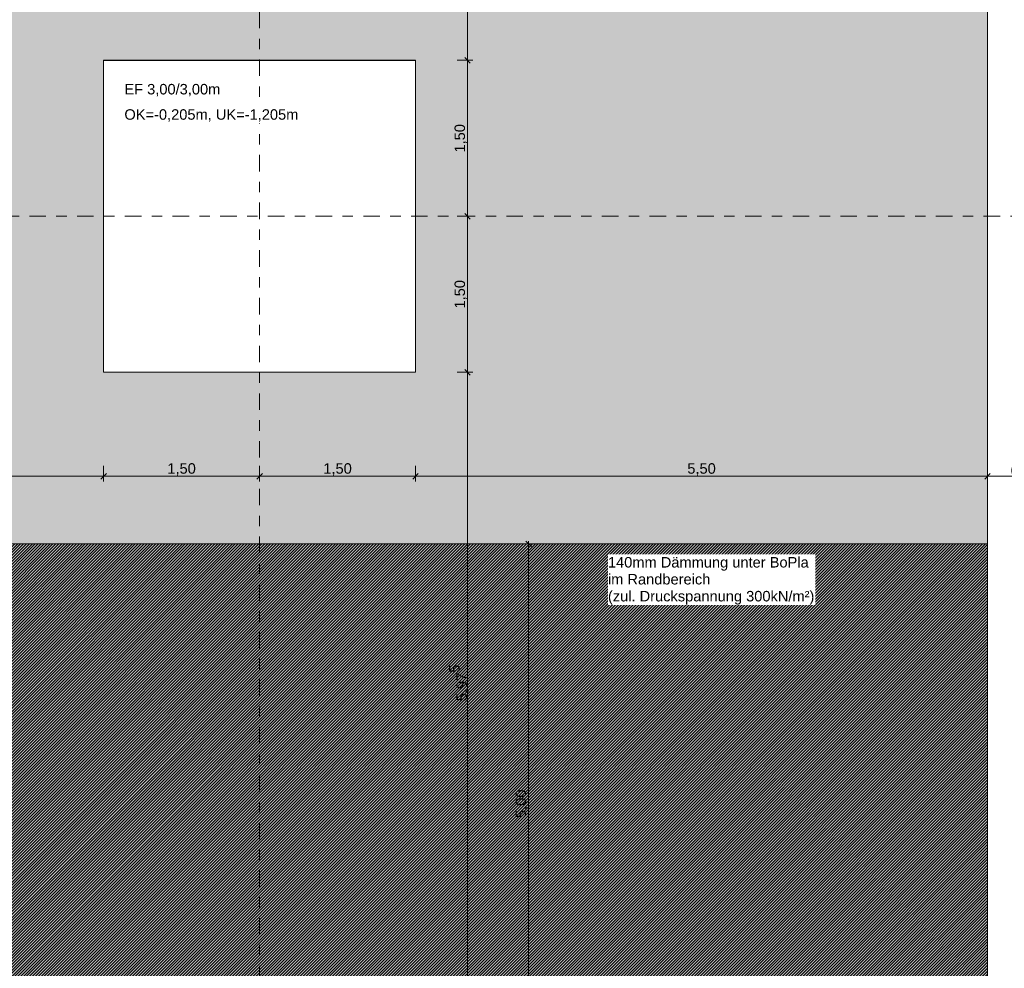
# Model space of a CAD drawing. Header units: metres. Extents: x -273 to 6, y -183 to 13.
# Tile 30 of 256: x -170 to -161, y -38 to -29. Entities that reach past the tile are written whole.
import ezdxf

# ---------------------------------------------------------------- set-up
doc = ezdxf.new("R2010")
doc.units = ezdxf.units.M
doc.header["$LTSCALE"] = 0.05
doc.header["$PDMODE"] = 1
doc.header["$PDSIZE"] = -2
doc.linetypes.add('Linienart-53', pattern=[5.291531, 3.175, -1.058062, 0.352704, -0.705764])
doc.layers.get('0').update_dxf_attribs({"lineweight": 25})
for name, color, linetype, lineweight, true_color in [('30 -32 Gründung- 2 Flachgründungen u. Bodenplatten', 7, 'Continuous', 9, 0xff6633), ('70 -72 Beschriftung- 1 Beschriftung allgemein', 7, 'Continuous', 9, 0xff6633), ('70 -76 Bemaßung- 2 Allgemein', 7, 'Continuous', 5, 0x6666cc)]:
    doc.layers.add(name, color=color, linetype=linetype, lineweight=lineweight, true_color=true_color)
for name, color, linetype, lineweight in [('30 -35 Decken- 2 Beläge- Dämmung', 7, 'Continuous', 9), ('70 -71 Achsen- 1 Gebäudeachsen', 7, 'Linienart-53', 18), ('Keine', 7, 'Continuous', 9)]:
    doc.layers.add(name, color=color, linetype=linetype, lineweight=lineweight)
doc.styles.add('Arial', font='arial.ttf')
doc.dimstyles.new('k+k_klein', dxfattribs={"dimtxt": 0.100689, "dimasz": 0.05302, "dimexe": 0.05, "dimexo": 0.15, "dimgap": 0.005, "dimtad": 1, "dimdec": 3, "dimtxsty": 'Arial', "dimblk": 'VW_SLASH-2', "dimblk1": 'VW_SLASH-2', "dimblk2": 'VW_SLASH-2', "dimcen": 0, "dimdle": 0.025, "dimadec": 3, "dimazin": 0, "dimtfac": 0.75, "dimtdec": 3, "dimtix": 1, "dimtmove": 0, "dimatfit": 0, "dimldrblk": 'VW_FILLEDARROW', "dimfxl": 0.1, "dimfxlon": 1, "dimfrac": 2, "dimtolj": 1, "dimarcsym": 0})

# ---------------------------------------------------------------- blocks, each defined once
blk = doc.blocks.new('_Achsen (3D)')
at = {"layer": '70 -71 Achsen- 1 Gebäudeachsen', "transparency": 33554687}
for p, q in [((-167.821, 3.8), (-167.821, -46.172)), ((-179.668, -31.197), (3.826, -31.197))]:
    blk.add_line(p, q, dxfattribs=at)
blk = doc.blocks.new('Gruppe-2104')
at = {"layer": '30 -32 Gründung- 2 Flachgründungen u. Bodenplatten', "flags": 128}
blk.add_lwpolyline([(-169.321, -29.697), (-166.321, -29.697), (-166.321, -32.697), (-169.321, -32.697)], close=True, dxfattribs=at)
at = {"color": 255}
for points in [[(-169.121, -30.0593), (-168.1926, -30.0593), (-168.1926, -29.897), (-169.121, -29.897)], [(-169.121, -30.3027), (-167.4397, -30.3027), (-167.4397, -30.1405), (-169.121, -30.1405)]]:
    blk.add_wipeout(points, dxfattribs=at).dxf.layer = '70 -72 Beschriftung- 1 Beschriftung allgemein'
at = {"layer": '70 -72 Beschriftung- 1 Beschriftung allgemein', "char_height": 0.100689, "attachment_point": 1, "line_spacing_factor": 0.970891, "style": 'Arial'}
for s, insert in [('EF 3,00/3,00m', (-169.121, -29.9241)), ('OK=-0,205m, UK=-1,205m', (-169.121, -30.1675))]:
    blk.add_mtext(s, dxfattribs=dict(at, insert=insert))
blk = doc.blocks.new('_FU_2D LP5 (2D)')
at = {"layer": '30 -35 Decken- 2 Beläge- Dämmung', "linetype": 'Continuous', "lineweight": 18, "true_color": 0xd9d9d9}
h = blk.add_hatch(dxfattribs=at)
h.set_pattern_fill('Schraffur grau', color=254, style=0, pattern_type=2)
h.set_pattern_definition([(45, (-169.438402, -27.189444), (0.014142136, -0.014142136), [])])
h.paths.add_polyline_path([(-170.32099996, -13.79704198), (-162.72099996, -13.79704198), (-162.72099996, -12.29704198), (-175.32099996, -12.29704198), (-175.32099996, -18.69704198), (-174.17099996, -18.69704198), (-174.17099996, -24.19704198), (-175.32099996, -24.19704198), (-175.32099996, -30.09704198), (-174.32099996, -30.09704198), (-174.32099996, -32.29704198), (-175.32099996, -32.29704198), (-175.32099996, -38.67204198), (-174.64599996, -38.67204198), (-174.64599996, -39.34704198), (-168.59599996, -39.34704198), (-168.59599996, -38.67204198), (-167.04599996, -38.67204198), (-167.04599996, -39.34704198), (-160.82099996, -39.34704198), (-160.82099996, -34.34704198), (-170.32099996, -34.34704198)])
at = {"layer": '30 -35 Decken- 2 Beläge- Dämmung', "flags": 128}
blk.add_lwpolyline([(-170.32099996, -13.79704198), (-162.72099996, -13.79704198), (-162.72099996, -12.29704198), (-175.32099996, -12.29704198), (-175.32099996, -18.69704198), (-174.17099996, -18.69704198), (-174.17099996, -24.19704198), (-175.32099996, -24.19704198), (-175.32099996, -30.09704198), (-174.32099996, -30.09704198), (-174.32099996, -32.29704198), (-175.32099996, -32.29704198), (-175.32099996, -38.67204198), (-174.64599996, -38.67204198), (-174.64599996, -39.34704198), (-168.59599996, -39.34704198), (-168.59599996, -38.67204198), (-167.04599996, -38.67204198), (-167.04599996, -39.34704198), (-160.82099996, -39.34704198), (-160.82099996, -34.34704198), (-170.32099996, -34.34704198)], close=True, dxfattribs=at)
at = {"layer": '30 -32 Gründung- 2 Flachgründungen u. Bodenplatten', "color": 7}
blk.add_blockref('Gruppe-2104', (0, 0), dxfattribs=at)
at = {"layer": 'Keine', "linetype": 'Continuous', "lineweight": 0, "transparency": 33554511}
h = blk.add_hatch(color=43, dxfattribs=at)
h.paths.add_polyline_path([(-168.59599996, -39.34704198), (-168.59599996, -38.67204198), (-167.04599996, -38.67204198), (-167.04599996, -39.34704198), (-160.82099996, -39.34704198), (-160.82099996, -12.29704198), (-175.32099996, -12.29704198), (-175.32099996, -18.69704198), (-174.17099996, -18.69704198), (-174.17099996, -24.19704198), (-175.32099996, -24.19704198), (-175.32099996, -30.09704198), (-174.32099996, -30.09704198), (-174.32099996, -32.29704198), (-175.32099996, -32.29704198), (-175.32099996, -38.67204198), (-174.64599996, -38.67204198), (-174.64599996, -39.34704198)])
h.paths.add_polyline_path([(-169.32099996, -29.69704198), (-166.32099996, -29.69704198), (-166.32099996, -32.69704198), (-169.32099996, -32.69704198)])
h.paths.add_polyline_path([(-166.32099996, -25.19704198), (-169.32099996, -25.19704198), (-169.32099996, -17.69704198), (-166.32099996, -17.69704198)])
at = {"layer": '30 -32 Gründung- 2 Flachgründungen u. Bodenplatten', "flags": 128}
blk.add_lwpolyline([(-100.02099996, -10.94704198), (-160.82099996, -10.94704198), (-160.82099996, -11.09704198), (-176.02099996, -11.09704198), (-176.02099996, -12.29704198), (-160.82099996, -12.29704198), (-160.82099996, -40.04704198), (-159.62099996, -40.04704198), (-159.62099996, -12.44704198), (-100.02099996, -12.44704198)], dxfattribs=at)
at = {"layer": 'Keine', "flags": 128}
for points in [[(-168.59599996, -39.34704198), (-168.59599996, -38.67204198), (-167.04599996, -38.67204198), (-167.04599996, -39.34704198), (-160.82099996, -39.34704198), (-160.82099996, -12.29704198), (-175.32099996, -12.29704198), (-175.32099996, -18.69704198), (-174.17099996, -18.69704198), (-174.17099996, -24.19704198), (-175.32099996, -24.19704198), (-175.32099996, -30.09704198), (-174.32099996, -30.09704198), (-174.32099996, -32.29704198), (-175.32099996, -32.29704198), (-175.32099996, -38.67204198), (-174.64599996, -38.67204198), (-174.64599996, -39.34704198)], [(-169.32099996, -29.69704198), (-166.32099996, -29.69704198), (-166.32099996, -32.69704198), (-169.32099996, -32.69704198)]]:
    blk.add_lwpolyline(points, close=True, dxfattribs=at)
blk = doc.blocks.new('VW_SLASH-2')
at = {"color": 0, "linetype": 'ByBlock', "lineweight": -2, "transparency": 16777216}
blk.add_line((0.47, 0), (-1, 0), dxfattribs=at)
at = {"color": 0, "lineweight": 5, "transparency": 16777216, "flags": 128}
blk.add_lwpolyline([(0.5, 0.5), (-0.5, -0.5)], dxfattribs=at)
blk = doc.blocks.new('*D3646')
at = {"layer": '70 -76 Bemaßung- 2 Allgemein', "color": 0, "lineweight": -2}
for p, q in [((-165.921, -25.197), (-165.771, -25.197)), ((-165.821, -29.644), (-165.821, -25.2501)), ((-165.921, -29.697), (-165.771, -29.697))]:
    blk.add_line(p, q, dxfattribs=at)
at = {"layer": 'Defpoints', "color": 0}
for p in [(-166.321, -25.197), (-165.821, -25.197), (-166.321, -29.697)]:
    blk.add_point(p, dxfattribs=at)
at = {"layer": '70 -76 Bemaßung- 2 Allgemein', "color": 0, "lineweight": -2, "xscale": 0.05302001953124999, "yscale": 0.05302001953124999, "zscale": 0.05302001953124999}
for p, rotation in [((-165.821, -25.197), 90), ((-165.821, -29.697), 270)]:
    blk.add_blockref('VW_SLASH-2', p, dxfattribs=dict(at, rotation=rotation))
at = {"layer": '70 -76 Bemaßung- 2 Allgemein', "color": 0, "insert": (-165.8865, -27.447), "char_height": 0.10069, "attachment_point": 5, "rotation": 90, "style": 'Arial'}
blk.add_mtext('\\A1;4,50', dxfattribs=at)
blk = doc.blocks.new('VW_FILLEDARROW')
at = {"linetype": 'Continuous', "lineweight": 0, "transparency": 16777216}
blk.add_hatch(color=0, dxfattribs=at).paths.add_polyline_path([(-2.83, 0.76), (0, 0), (-2.83, -0.76)])
at = {"color": 0, "lineweight": 5, "transparency": 16777216, "flags": 128}
blk.add_lwpolyline([(-2.83, 0.76), (0, 0), (-2.83, -0.76)], close=True, dxfattribs=at)
blk = doc.blocks.new('*D3647')
at = {"layer": '70 -76 Bemaßung- 2 Allgemein', "color": 0, "lineweight": -2}
for p, q in [((-165.921, -29.697), (-165.771, -29.697)), ((-165.821, -31.144), (-165.821, -29.7501)), ((-165.921, -31.197), (-165.771, -31.197))]:
    blk.add_line(p, q, dxfattribs=at)
at = {"layer": 'Defpoints', "color": 0}
for p in [(-166.321, -29.697), (-165.821, -29.697), (-166.321, -31.197)]:
    blk.add_point(p, dxfattribs=at)
at = {"layer": '70 -76 Bemaßung- 2 Allgemein', "color": 0, "lineweight": -2, "xscale": 0.05302001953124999, "yscale": 0.05302001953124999, "zscale": 0.05302001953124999}
for p, rotation in [((-165.821, -29.697), 90), ((-165.821, -31.197), 270)]:
    blk.add_blockref('VW_SLASH-2', p, dxfattribs=dict(at, rotation=rotation))
at = {"layer": '70 -76 Bemaßung- 2 Allgemein', "color": 0, "insert": (-165.8865, -30.447), "char_height": 0.10069, "attachment_point": 5, "rotation": 90, "style": 'Arial'}
blk.add_mtext('\\A1;1,50', dxfattribs=at)
blk = doc.blocks.new('*D3648')
at = {"layer": '70 -76 Bemaßung- 2 Allgemein', "color": 0, "lineweight": -2}
for p, q in [((-165.921, -31.197), (-165.771, -31.197)), ((-165.821, -32.644), (-165.821, -31.2501)), ((-165.921, -32.697), (-165.771, -32.697))]:
    blk.add_line(p, q, dxfattribs=at)
at = {"layer": 'Defpoints', "color": 0}
for p in [(-166.321, -31.197), (-165.821, -31.197), (-166.321, -32.697)]:
    blk.add_point(p, dxfattribs=at)
at = {"layer": '70 -76 Bemaßung- 2 Allgemein', "color": 0, "lineweight": -2, "xscale": 0.05302001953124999, "yscale": 0.05302001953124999, "zscale": 0.05302001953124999}
for p, rotation in [((-165.821, -31.197), 90), ((-165.821, -32.697), 270)]:
    blk.add_blockref('VW_SLASH-2', p, dxfattribs=dict(at, rotation=rotation))
at = {"layer": '70 -76 Bemaßung- 2 Allgemein', "color": 0, "insert": (-165.8865, -31.947), "char_height": 0.10069, "attachment_point": 5, "rotation": 90, "style": 'Arial'}
blk.add_mtext('\\A1;1,50', dxfattribs=at)
blk = doc.blocks.new('*D3649')
at = {"layer": '70 -76 Bemaßung- 2 Allgemein', "color": 0, "lineweight": -2}
for p, q in [((-165.921, -32.697), (-165.771, -32.697)), ((-165.821, -38.619), (-165.821, -32.7501)), ((-165.921, -38.672), (-165.771, -38.672))]:
    blk.add_line(p, q, dxfattribs=at)
at = {"layer": 'Defpoints', "color": 0}
for p in [(-166.321, -32.697), (-165.821, -32.697), (-167.046, -38.672)]:
    blk.add_point(p, dxfattribs=at)
at = {"layer": '70 -76 Bemaßung- 2 Allgemein', "color": 0, "lineweight": -2, "xscale": 0.05302001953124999, "yscale": 0.05302001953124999, "zscale": 0.05302001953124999}
for p, rotation in [((-165.821, -32.697), 90), ((-165.821, -38.672), 270)]:
    blk.add_blockref('VW_SLASH-2', p, dxfattribs=dict(at, rotation=rotation))
at = {"layer": '70 -76 Bemaßung- 2 Allgemein', "color": 0, "insert": (-165.9032, -35.6845), "char_height": 0.100689, "attachment_point": 5, "rotation": 90, "style": 'Arial'}
blk.add_mtext('\\A1;5,97\\S5^ ;', dxfattribs=at)
blk = doc.blocks.new('*D3655')
at = {"layer": '70 -76 Bemaßung- 2 Allgemein', "color": 0, "lineweight": -2}
for p, q in [((-174.321, -33.597), (-174.321, -33.747)), ((-169.321, -33.597), (-169.321, -33.747)), ((-169.374, -33.697), (-174.268, -33.697))]:
    blk.add_line(p, q, dxfattribs=at)
at = {"layer": 'Defpoints', "color": 0}
for p in [(-174.321, -32.297), (-169.321, -32.697), (-174.321, -33.697)]:
    blk.add_point(p, dxfattribs=at)
at = {"layer": '70 -76 Bemaßung- 2 Allgemein', "color": 0, "lineweight": -2, "xscale": 0.05302001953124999, "yscale": 0.05302001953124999, "zscale": 0.05302001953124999, "rotation": 180}
blk.add_blockref('VW_SLASH-2', (-174.321, -33.697), dxfattribs=at)
at = {"layer": '70 -76 Bemaßung- 2 Allgemein', "color": 0, "lineweight": -2, "xscale": 0.05302001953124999, "yscale": 0.05302001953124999, "zscale": 0.05302001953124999}
blk.add_blockref('VW_SLASH-2', (-169.321, -33.697), dxfattribs=at)
at = {"layer": '70 -76 Bemaßung- 2 Allgemein', "color": 0, "insert": (-171.821, -33.6316), "char_height": 0.10069, "attachment_point": 5, "style": 'Arial'}
blk.add_mtext('\\A1;5,00', dxfattribs=at)
blk = doc.blocks.new('*D3656')
at = {"layer": '70 -76 Bemaßung- 2 Allgemein', "color": 0, "lineweight": -2}
for p, q in [((-169.321, -33.597), (-169.321, -33.747)), ((-167.821, -33.597), (-167.821, -33.747)), ((-167.874, -33.697), (-169.268, -33.697))]:
    blk.add_line(p, q, dxfattribs=at)
at = {"layer": 'Defpoints', "color": 0}
for p in [(-169.321, -32.697), (-167.821, -32.697), (-169.321, -33.697)]:
    blk.add_point(p, dxfattribs=at)
at = {"layer": '70 -76 Bemaßung- 2 Allgemein', "color": 0, "lineweight": -2, "xscale": 0.05302001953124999, "yscale": 0.05302001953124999, "zscale": 0.05302001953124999, "rotation": 180}
blk.add_blockref('VW_SLASH-2', (-169.321, -33.697), dxfattribs=at)
at = {"layer": '70 -76 Bemaßung- 2 Allgemein', "color": 0, "lineweight": -2, "xscale": 0.05302001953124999, "yscale": 0.05302001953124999, "zscale": 0.05302001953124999}
blk.add_blockref('VW_SLASH-2', (-167.821, -33.697), dxfattribs=at)
at = {"layer": '70 -76 Bemaßung- 2 Allgemein', "color": 0, "insert": (-168.571, -33.6316), "char_height": 0.10069, "attachment_point": 5, "style": 'Arial'}
blk.add_mtext('\\A1;1,50', dxfattribs=at)
blk = doc.blocks.new('*D3657')
at = {"layer": '70 -76 Bemaßung- 2 Allgemein', "color": 0, "lineweight": -2}
for p, q in [((-167.821, -33.597), (-167.821, -33.747)), ((-166.321, -33.597), (-166.321, -33.747)), ((-166.374, -33.697), (-167.768, -33.697))]:
    blk.add_line(p, q, dxfattribs=at)
at = {"layer": 'Defpoints', "color": 0}
for p in [(-167.821, -32.697), (-166.321, -32.697), (-167.821, -33.697)]:
    blk.add_point(p, dxfattribs=at)
at = {"layer": '70 -76 Bemaßung- 2 Allgemein', "color": 0, "lineweight": -2, "xscale": 0.05302001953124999, "yscale": 0.05302001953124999, "zscale": 0.05302001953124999, "rotation": 180}
blk.add_blockref('VW_SLASH-2', (-167.821, -33.697), dxfattribs=at)
at = {"layer": '70 -76 Bemaßung- 2 Allgemein', "color": 0, "lineweight": -2, "xscale": 0.05302001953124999, "yscale": 0.05302001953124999, "zscale": 0.05302001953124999}
blk.add_blockref('VW_SLASH-2', (-166.321, -33.697), dxfattribs=at)
at = {"layer": '70 -76 Bemaßung- 2 Allgemein', "color": 0, "insert": (-167.071, -33.6316), "char_height": 0.10069, "attachment_point": 5, "style": 'Arial'}
blk.add_mtext('\\A1;1,50', dxfattribs=at)
blk = doc.blocks.new('*D3658')
at = {"layer": '70 -76 Bemaßung- 2 Allgemein', "color": 0, "lineweight": -2}
for p, q in [((-166.321, -33.597), (-166.321, -33.747)), ((-160.821, -33.597), (-160.821, -33.747)), ((-160.874, -33.697), (-166.268, -33.697))]:
    blk.add_line(p, q, dxfattribs=at)
at = {"layer": 'Defpoints', "color": 0}
for p in [(-166.321, -32.697), (-160.821, -33.197), (-166.321, -33.697)]:
    blk.add_point(p, dxfattribs=at)
at = {"layer": '70 -76 Bemaßung- 2 Allgemein', "color": 0, "lineweight": -2, "xscale": 0.05302001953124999, "yscale": 0.05302001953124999, "zscale": 0.05302001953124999, "rotation": 180}
blk.add_blockref('VW_SLASH-2', (-166.321, -33.697), dxfattribs=at)
at = {"layer": '70 -76 Bemaßung- 2 Allgemein', "color": 0, "lineweight": -2, "xscale": 0.05302001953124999, "yscale": 0.05302001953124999, "zscale": 0.05302001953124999}
blk.add_blockref('VW_SLASH-2', (-160.821, -33.697), dxfattribs=at)
at = {"layer": '70 -76 Bemaßung- 2 Allgemein', "color": 0, "insert": (-163.571, -33.6316), "char_height": 0.10069, "attachment_point": 5, "style": 'Arial'}
blk.add_mtext('\\A1;5,50', dxfattribs=at)
blk = doc.blocks.new('*D3659')
at = {"layer": '70 -76 Bemaßung- 2 Allgemein', "color": 0, "lineweight": -2}
for p, q in [((-160.821, -33.597), (-160.821, -33.747)), ((-160.221, -33.597), (-160.221, -33.747)), ((-160.274, -33.697), (-160.768, -33.697))]:
    blk.add_line(p, q, dxfattribs=at)
at = {"layer": 'Defpoints', "color": 0}
for p in [(-160.821, -33.197), (-160.221, -33.197), (-160.821, -33.697)]:
    blk.add_point(p, dxfattribs=at)
at = {"layer": '70 -76 Bemaßung- 2 Allgemein', "color": 0, "lineweight": -2, "xscale": 0.05302001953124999, "yscale": 0.05302001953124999, "zscale": 0.05302001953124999, "rotation": 180}
blk.add_blockref('VW_SLASH-2', (-160.821, -33.697), dxfattribs=at)
at = {"layer": '70 -76 Bemaßung- 2 Allgemein', "color": 0, "lineweight": -2, "xscale": 0.05302001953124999, "yscale": 0.05302001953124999, "zscale": 0.05302001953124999}
blk.add_blockref('VW_SLASH-2', (-160.221, -33.697), dxfattribs=at)
at = {"layer": '70 -76 Bemaßung- 2 Allgemein', "color": 0, "insert": (-160.521, -33.6406), "char_height": 0.10069, "attachment_point": 5, "style": 'Arial'}
blk.add_mtext('\\A1;60', dxfattribs=at)
blk = doc.blocks.new('*D3917')
at = {"layer": '70 -76 Bemaßung- 2 Allgemein', "color": 0, "lineweight": -2}
for p, q in [((-165.3338, -34.347), (-165.1838, -34.347)), ((-165.2338, -39.294), (-165.2338, -34.4001)), ((-165.3338, -39.347), (-165.1838, -39.347))]:
    blk.add_line(p, q, dxfattribs=at)
at = {"layer": 'Defpoints', "color": 0}
for p in [(-165.821, -34.347), (-165.2338, -34.347), (-165.821, -39.347)]:
    blk.add_point(p, dxfattribs=at)
at = {"layer": '70 -76 Bemaßung- 2 Allgemein', "color": 0, "lineweight": -2, "xscale": 0.05302001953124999, "yscale": 0.05302001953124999, "zscale": 0.05302001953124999}
for p, rotation in [((-165.2338, -34.347), 90), ((-165.2338, -39.347), 270)]:
    blk.add_blockref('VW_SLASH-2', p, dxfattribs=dict(at, rotation=rotation))
at = {"layer": '70 -76 Bemaßung- 2 Allgemein', "color": 0, "insert": (-165.2992, -36.847), "char_height": 0.10069, "attachment_point": 5, "rotation": 90, "style": 'Arial'}
blk.add_mtext('\\A1;5,00', dxfattribs=at)
blk = doc.blocks.new('Gruppe-2868')
at = {"layer": '70 -72 Beschriftung- 1 Beschriftung allgemein', "linetype": 'Continuous', "lineweight": 5}
blk.add_point((-163.5014, -34.347), dxfattribs=at)
at = {"color": 255}
blk.add_wipeout([(-164.4714, -34.9339), (-162.4765, -34.9339), (-162.4765, -34.447), (-164.4714, -34.447)], dxfattribs=at).dxf.layer = '70 -72 Beschriftung- 1 Beschriftung allgemein'
at = {"layer": '70 -72 Beschriftung- 1 Beschriftung allgemein', "insert": (-164.4714, -34.4741), "char_height": 0.100689, "attachment_point": 1, "line_spacing_factor": 0.970891, "style": 'Arial'}
blk.add_mtext('140mm Dämmung unter BoPla\\Pim Randbereich\\P(zul. Druckspannung 300kN/m²)', dxfattribs=at)
blk = doc.blocks.new('Gruppe-2816')
at = {"layer": '70 -76 Bemaßung- 2 Allgemein'}
for base, p1, p2, text, picture, middle in [((-165.82099996, -25.19704198), (-166.32099996, -29.69704198), (-166.32099996, -25.19704198), '4,50', '*D3646', (-165.8864635, -27.44704198)), ((-165.82099996, -29.69704198), (-166.32099996, -31.19704198), (-166.32099996, -29.69704198), '1,50', '*D3647', (-165.8864635, -30.44704198)), ((-165.82099996, -31.19704198), (-166.32099996, -32.69704198), (-166.32099996, -31.19704198), '1,50', '*D3648', (-165.8864635, -31.94704198)), ((-165.82099996, -32.69704198), (-167.04599996, -38.67204198), (-166.32099996, -32.69704198), '5,97\\S5^ ;', '*D3649', (-165.9031946, -35.68454198))]:
    dim = blk.add_linear_dim(base=base, p1=p1, p2=p2, angle=270, text=text, dimstyle='k+k_klein', override={"dimtxt": 0.100689, "dimgap": 0.005, "dimdec": 8, "dimpost": '<>', "dimtxsty": 'Arial', "dimtmove": 2}, dxfattribs=at)
    dim.commit()
    dim.dimension.update_dxf_attribs({"geometry": picture, "text_midpoint": middle})
blk = doc.blocks.new('Gruppe-2817')
at = {"layer": '70 -76 Bemaßung- 2 Allgemein'}
for base, p1, p2, text, picture, middle in [((-174.32099996, -33.69704198), (-169.32099996, -32.69704198), (-174.32099996, -32.29704198), '5,00', '*D3655', (-171.82099996, -33.63157844)), ((-169.32099996, -33.69704198), (-167.82099996, -32.69704198), (-169.32099996, -32.69704198), '1,50', '*D3656', (-168.57099996, -33.63157844)), ((-167.82099996, -33.69704198), (-166.32099996, -32.69704198), (-167.82099996, -32.69704198), '1,50', '*D3657', (-167.07099996, -33.63157844)), ((-166.32099996, -33.69704198), (-160.82099996, -33.19704198), (-166.32099996, -32.69704198), '5,50', '*D3658', (-163.57099996, -33.63157844)), ((-160.82099996, -33.69704198), (-160.22099996, -33.19704198), (-160.82099996, -33.19704198), '60', '*D3659', (-160.52099996, -33.64064042))]:
    dim = blk.add_linear_dim(base=base, p1=p1, p2=p2, text=text, dimstyle='k+k_klein', override={"dimtxt": 0.100689, "dimgap": 0.005, "dimdec": 8, "dimpost": '<>', "dimtxsty": 'Arial', "dimtmove": 2}, dxfattribs=at)
    dim.commit()
    dim.dimension.update_dxf_attribs({"geometry": picture, "text_midpoint": middle})
blk = doc.blocks.new('_FU_2D Bemaßung_ Beschriftung (3D)')
at = {"layer": '70 -76 Bemaßung- 2 Allgemein'}
for name in ['Gruppe-2816', 'Gruppe-2817']:
    blk.add_blockref(name, (0, 0), dxfattribs=at)
dim = blk.add_linear_dim(base=(-165.23375247, -34.34704198), p1=(-165.82099996, -39.34704198), p2=(-165.82099996, -34.34704198), angle=270, text='5,00', dimstyle='k+k_klein', override={"dimtxt": 0.100689, "dimgap": 0.005, "dimdec": 8, "dimpost": '<>', "dimtxsty": 'Arial', "dimtmove": 2}, dxfattribs=at)
dim.commit()
dim.dimension.update_dxf_attribs({"geometry": '*D3917', "text_midpoint": (-165.29921601, -36.84704198)})
at = {"layer": '70 -72 Beschriftung- 1 Beschriftung allgemein', "color": 7, "transparency": 33554687}
blk.add_blockref('Gruppe-2868', (0, 0), dxfattribs=at)

msp = doc.modelspace()

# ---------------------------------------------------------------- block references
at = {"layer": 'Keine', "color": 1}
msp.add_blockref('_Achsen (3D)', (0, 0), dxfattribs=at)

# ---------------------------------------------------------------- next in the draw order: block references
msp.add_blockref('_FU_2D LP5 (2D)', (0, 0), dxfattribs=at)

# ---------------------------------------------------------------- next in the draw order: block references
msp.add_blockref('_FU_2D Bemaßung_ Beschriftung (3D)', (0, 0), dxfattribs=at)

doc.saveas('drawing.dxf')
